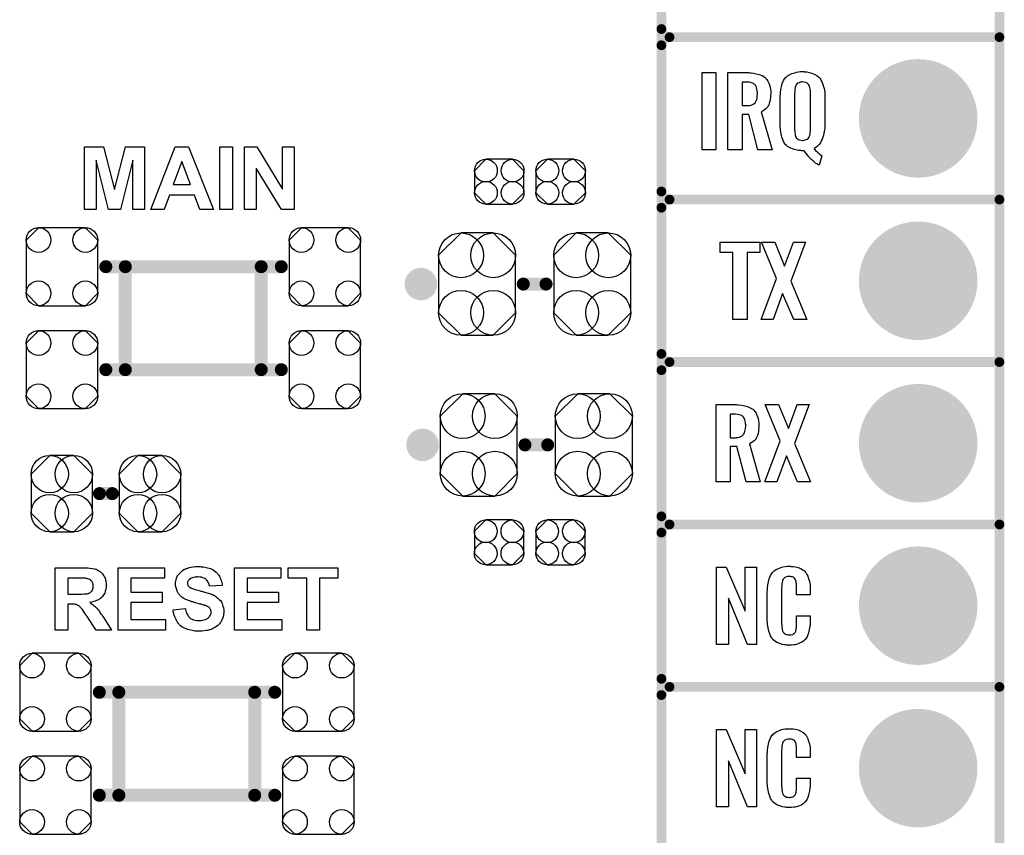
# Model space of a CAD drawing. Extents: x -0.07 to 0.95, y -0.15 to 2.1.
# Tile 5 of 14: x 0.35 to 0.95, y 0.16 to 0.66. Entities that reach past the tile are written whole.
import ezdxf

# ---------------------------------------------------------------- set-up
doc = ezdxf.new("R2010")
doc.units = 0
doc.layers.get('0').update_dxf_attribs({"linetype": 'CONTINUOUS'})
for name, color, linetype in [('gko', 6, 'CONTINUOUS'), ('gto', 2, 'CONTINUOUS'), ('gts', 1, 'CONTINUOUS')]:
    doc.layers.add(name, color=color, linetype=linetype)

# ---------------------------------------------------------------- blocks, each defined once
blk = doc.blocks.new('D10')
at = {"const_width": 0.003}
blk.add_lwpolyline([(-0.0015, 0, 1), (0.0015, 0, 1)], format="xyb", close=True, dxfattribs=at)
blk = doc.blocks.new('D12')
at = {"const_width": 0.005}
blk.add_lwpolyline([(-0.0025, 0, 1), (0.0025, 0, 1)], format="xyb", close=True, dxfattribs=at)
blk = doc.blocks.new('D13')
at = {"const_width": 0.004}
blk.add_lwpolyline([(-0.002, 0, 1), (0.002, 0, 1)], format="xyb", close=True, dxfattribs=at)
blk = doc.blocks.new('D174')
blk.add_lwpolyline([(0.0237, -0.0177), (0.0237, 0.0177), (0.0099, 0.0315), (-0.0099, 0.0315), (-0.0237, 0.0177), (-0.0237, -0.0177), (-0.0099, -0.0315), (0.0099, -0.0315)], close=True)
for centre in [(-0.0099, 0.0177), (0.0099, 0.0177), (-0.0099, -0.0177), (0.0099, -0.0177)]:
    blk.add_circle(centre, 0.0138)
blk = doc.blocks.new('D176')
blk.add_lwpolyline([(-0.0189, 0.012), (-0.0189, -0.012), (-0.0074, -0.0235), (0.0074, -0.0235), (0.0189, -0.012), (0.0189, 0.012), (0.0074, 0.0235), (-0.0074, 0.0235)], close=True)
for centre in [(-0.0074, 0.012), (0.0074, 0.012), (-0.0074, -0.012), (0.0074, -0.012)]:
    blk.add_circle(centre, 0.0115)
blk = doc.blocks.new('D139')
blk.add_lwpolyline([(-0.0152, 0.0068), (-0.0152, -0.0068), (-0.0082, -0.0138), (0.0082, -0.0138), (0.0152, -0.0068), (0.0152, 0.0068), (0.0082, 0.0138), (-0.0082, 0.0138)], close=True)
for centre in [(-0.0082, 0.0068), (0.0082, 0.0068), (-0.0082, -0.0068), (0.0082, -0.0068)]:
    blk.add_circle(centre, 0.007)
blk = doc.blocks.new('D180')
blk.add_lwpolyline([(-0.022, 0.0164), (-0.022, -0.0164), (-0.0144, -0.024), (0.0144, -0.024), (0.022, -0.0164), (0.022, 0.0164), (0.0144, 0.024), (-0.0144, 0.024)], close=True)
for centre in [(-0.0144, 0.0164), (0.0144, 0.0164), (-0.0144, -0.0164), (0.0144, -0.0164)]:
    blk.add_circle(centre, 0.0076)
blk = doc.blocks.new('D43')
at = {"const_width": 0.0365}
blk.add_lwpolyline([(-0.01825, 0, 1), (0.01825, 0, 1)], format="xyb", close=True, dxfattribs=at)

msp = doc.modelspace()

# ---------------------------------------------------------------- linework, layer by layer
at = {"layer": 'gko', "color": 6, "const_width": 0.006}
msp.add_lwpolyline([(0.95, 1.7), (0.95, -0.05)], dxfattribs=at)
at = {"layer": 'gto', "color": 2}
for points, const_width in [([(0.742, -0.022), (0.742, 0.722)], 0.006), ([(0.742, 0.655), (0.742, 0.655)], 0.006), ([(0.742, 0.655), (0.742, 0.655)], 0.006), ([(0.747, 0.65), (0.747, 0.65)], 0.006), ([(0.747, 0.65), (0.747, 0.65)], 0.006), ([(0.747, 0.65), (0.747, 0.65)], 0.006), ([(0.747, 0.65), (0.747, 0.65)], 0.006), ([(0.747, 0.65), (0.95, 0.65)], 0.006), ([(0.747, 0.65), (0.95, 0.65)], 0.006), ([(0.742, 0.555), (0.742, 0.645)], 0.006), ([(0.742, 0.555), (0.742, 0.555)], 0.006), ([(0.742, 0.555), (0.742, 0.555)], 0.006), ([(0.747, 0.55), (0.747, 0.55)], 0.006), ([(0.747, 0.55), (0.747, 0.55)], 0.006), ([(0.747, 0.55), (0.747, 0.55)], 0.006), ([(0.747, 0.55), (0.747, 0.55)], 0.006), ([(0.747, 0.55), (0.95, 0.55)], 0.006), ([(0.747, 0.55), (0.95, 0.55)], 0.006), ([(0.742, 0.455), (0.742, 0.545)], 0.006), ([(0.4001, 0.5087), (0.5081, 0.5087)], 0.008), ([(0.4121, 0.4453), (0.4121, 0.5087)], 0.008), ([(0.4957, 0.4453), (0.4957, 0.5087)], 0.008), ([(0.589, 0.498), (0.589, 0.498)], 0.01), ([(0.599, 0.498), (0.599, 0.498)], 0.01), ([(0.599, 0.498), (0.599, 0.498)], 0.01), ([(0.657, 0.498), (0.671, 0.498)], 0.008), ([(0.742, 0.455), (0.742, 0.455)], 0.006), ([(0.742, 0.455), (0.742, 0.455)], 0.006), ([(0.4001, 0.4453), (0.5081, 0.4453)], 0.008), ([(0.747, 0.45), (0.747, 0.45)], 0.006), ([(0.747, 0.45), (0.747, 0.45)], 0.006), ([(0.747, 0.45), (0.747, 0.45)], 0.006), ([(0.747, 0.45), (0.747, 0.45)], 0.006), ([(0.747, 0.45), (0.95, 0.45)], 0.006), ([(0.747, 0.45), (0.95, 0.45)], 0.006), ([(0.742, 0.355), (0.742, 0.445)], 0.006), ([(0.59, 0.399), (0.59, 0.399)], 0.01), ([(0.6, 0.399), (0.6, 0.399)], 0.01), ([(0.6, 0.399), (0.6, 0.399)], 0.01), ([(0.658, 0.399), (0.672, 0.399)], 0.008), ([(0.3962, 0.369), (0.4041, 0.369)], 0.008), ([(0.742, 0.355), (0.742, 0.355)], 0.006), ([(0.742, 0.355), (0.742, 0.355)], 0.006), ([(0.747, 0.35), (0.747, 0.35)], 0.006), ([(0.747, 0.35), (0.747, 0.35)], 0.006), ([(0.747, 0.35), (0.747, 0.35)], 0.006), ([(0.747, 0.35), (0.747, 0.35)], 0.006), ([(0.747, 0.35), (0.95, 0.35)], 0.006), ([(0.747, 0.35), (0.95, 0.35)], 0.006), ([(0.742, 0.255), (0.742, 0.345)], 0.006), ([(0.742, 0.255), (0.742, 0.255)], 0.006), ([(0.742, 0.255), (0.742, 0.255)], 0.006), ([(0.3961, 0.2467), (0.5041, 0.2467)], 0.008), ([(0.4081, 0.1833), (0.4081, 0.2467)], 0.008), ([(0.4917, 0.1833), (0.4917, 0.2467)], 0.008), ([(0.747, 0.25), (0.747, 0.25)], 0.006), ([(0.747, 0.25), (0.747, 0.25)], 0.006), ([(0.747, 0.25), (0.747, 0.25)], 0.006), ([(0.747, 0.25), (0.747, 0.25)], 0.006), ([(0.747, 0.25), (0.95, 0.25)], 0.006), ([(0.747, 0.25), (0.95, 0.25)], 0.006), ([(0.742, 0.155), (0.742, 0.245)], 0.006), ([(0.3961, 0.1833), (0.5041, 0.1833)], 0.008)]:
    msp.add_lwpolyline(points, dxfattribs=dict(at, const_width=const_width))
for points, const_width in [([(0.742, 0.655, 0.414214), (0.747, 0.65)], 0.006), ([(0.747, 0.65, 0.414214), (0.742, 0.645)], 0.006), ([(0.747, 0.65, 0.414214), (0.742, 0.645)], 0.006), ([(0.742, 0.555, 0.414214), (0.747, 0.55)], 0.006), ([(0.747, 0.55, 0.414214), (0.742, 0.545)], 0.006), ([(0.747, 0.55, 0.414214), (0.742, 0.545)], 0.006), ([(0.599, 0.498, 1), (0.589, 0.498)], 0.01), ([(0.589, 0.498, 1), (0.599, 0.498)], 0.01), ([(0.742, 0.455, 0.414214), (0.747, 0.45)], 0.006), ([(0.747, 0.45, 0.414214), (0.742, 0.445)], 0.006), ([(0.747, 0.45, 0.414214), (0.742, 0.445)], 0.006), ([(0.6, 0.399, 1), (0.59, 0.399)], 0.01), ([(0.59, 0.399, 1), (0.6, 0.399)], 0.01), ([(0.742, 0.355, 0.414214), (0.747, 0.35)], 0.006), ([(0.747, 0.35, 0.414214), (0.742, 0.345)], 0.006), ([(0.747, 0.35, 0.414214), (0.742, 0.345)], 0.006), ([(0.742, 0.255, 0.414214), (0.747, 0.25)], 0.006), ([(0.747, 0.25, 0.414214), (0.742, 0.245)], 0.006), ([(0.747, 0.25, 0.414214), (0.742, 0.245)], 0.006)]:
    msp.add_lwpolyline(points, format="xyb", dxfattribs=dict(at, const_width=const_width))
for points in [[(0.7755, 0.5807), (0.767, 0.5807), (0.767, 0.6282), (0.7755, 0.6282), (0.7755, 0.5807)], [(0.7962, 0.6281), (0.797, 0.628), (0.7986, 0.6278), (0.8004, 0.6275), (0.8022, 0.627), (0.804, 0.6263), (0.8056, 0.6253), (0.8058, 0.6253), (0.8061, 0.6248), (0.8068, 0.624), (0.8074, 0.623), (0.8081, 0.6217), (0.8087, 0.62), (0.8091, 0.6179), (0.8093, 0.6168), (0.8093, 0.6155), (0.8093, 0.6154), (0.8093, 0.6154), (0.8093, 0.6148), (0.8092, 0.614), (0.8091, 0.6129), (0.809, 0.6117), (0.8087, 0.6105), (0.8084, 0.6092), (0.808, 0.6081), (0.8079, 0.608), (0.8077, 0.6077), (0.8074, 0.6072), (0.807, 0.6066), (0.8063, 0.6059), (0.8055, 0.6053), (0.8046, 0.6046), (0.8034, 0.6041), (0.8101, 0.5807), (0.8014, 0.5807), (0.7957, 0.6024), (0.7916, 0.6024), (0.7916, 0.5807), (0.7829, 0.5807), (0.7829, 0.6282), (0.7956, 0.6282), (0.7962, 0.6281)], [(0.8301, 0.6287), (0.8306, 0.6287), (0.8314, 0.6286), (0.833, 0.6283), (0.8346, 0.6278), (0.8364, 0.6271), (0.8379, 0.6262), (0.8387, 0.6255), (0.8393, 0.6249), (0.8395, 0.6247), (0.8399, 0.6241), (0.8404, 0.6232), (0.841, 0.622), (0.8416, 0.6203), (0.8421, 0.6184), (0.8425, 0.6161), (0.8426, 0.6134), (0.8426, 0.5956), (0.8426, 0.5955), (0.8426, 0.5951), (0.8426, 0.5945), (0.8425, 0.5938), (0.8424, 0.5929), (0.8422, 0.592), (0.8417, 0.5896), (0.8414, 0.5884), (0.8409, 0.5872), (0.8404, 0.5861), (0.8398, 0.5849), (0.839, 0.5839), (0.8381, 0.5829), (0.8371, 0.5821), (0.8359, 0.5814), (0.836, 0.5813), (0.8364, 0.5809), (0.8369, 0.5803), (0.8376, 0.5796), (0.8383, 0.5789), (0.8392, 0.5782), (0.8399, 0.5775), (0.8407, 0.577), (0.8391, 0.5712), (0.839, 0.5713), (0.8387, 0.5714), (0.8382, 0.5717), (0.8377, 0.5721), (0.8369, 0.5725), (0.8361, 0.5731), (0.8353, 0.5738), (0.8342, 0.5747), (0.8342, 0.5748), (0.8338, 0.5752), (0.8333, 0.5757), (0.8328, 0.5764), (0.832, 0.5772), (0.8313, 0.5781), (0.8298, 0.5801), (0.8281, 0.5801), (0.8277, 0.5802), (0.827, 0.5802), (0.8264, 0.5803), (0.8248, 0.5806), (0.8231, 0.581), (0.8213, 0.5818), (0.8196, 0.5827), (0.8189, 0.5833), (0.8182, 0.584), (0.8182, 0.5842), (0.8178, 0.5847), (0.8172, 0.5857), (0.8167, 0.5869), (0.8161, 0.5885), (0.8156, 0.5905), (0.8152, 0.5929), (0.8151, 0.5956), (0.8151, 0.6134), (0.8151, 0.6135), (0.8151, 0.6138), (0.8151, 0.6142), (0.8152, 0.6147), (0.8152, 0.6153), (0.8153, 0.616), (0.8155, 0.6177), (0.8158, 0.6195), (0.8164, 0.6215), (0.8172, 0.6233), (0.8182, 0.6249), (0.8184, 0.6251), (0.8189, 0.6255), (0.8196, 0.6261), (0.8208, 0.6268), (0.8222, 0.6276), (0.8241, 0.6281), (0.8252, 0.6284), (0.8263, 0.6286), (0.8276, 0.6288), (0.8296, 0.6288), (0.8301, 0.6287)], [(0.7948, 0.6223), (0.7916, 0.6223), (0.7916, 0.6079), (0.7949, 0.6079), (0.7956, 0.608), (0.7963, 0.608), (0.7972, 0.6082), (0.7981, 0.6086), (0.7989, 0.609), (0.7996, 0.6095), (0.7997, 0.6096), (0.7998, 0.6099), (0.8, 0.6103), (0.8004, 0.6108), (0.8007, 0.6117), (0.8009, 0.6126), (0.801, 0.6137), (0.8011, 0.6151), (0.8011, 0.6153), (0.8011, 0.6157), (0.801, 0.6164), (0.8009, 0.6172), (0.8008, 0.618), (0.8006, 0.619), (0.8002, 0.6198), (0.7997, 0.6205), (0.7997, 0.6206), (0.7995, 0.6208), (0.7991, 0.6211), (0.7986, 0.6215), (0.798, 0.6217), (0.7971, 0.622), (0.796, 0.6222), (0.7948, 0.6223)], [(0.8289, 0.6224), (0.8284, 0.6224), (0.8279, 0.6223), (0.8273, 0.6222), (0.8266, 0.6219), (0.8259, 0.6216), (0.8254, 0.6212), (0.8249, 0.6206), (0.8249, 0.6205), (0.8247, 0.6203), (0.8246, 0.6199), (0.8244, 0.6193), (0.8243, 0.6186), (0.8241, 0.6177), (0.824, 0.6166), (0.8239, 0.6154), (0.8239, 0.5935), (0.8239, 0.5933), (0.8239, 0.593), (0.824, 0.5923), (0.824, 0.5916), (0.8244, 0.5898), (0.8245, 0.5889), (0.8249, 0.5882), (0.825, 0.5881), (0.8251, 0.5879), (0.8254, 0.5876), (0.8258, 0.5873), (0.8263, 0.587), (0.827, 0.5867), (0.8279, 0.5865), (0.8289, 0.5864), (0.8293, 0.5864), (0.8298, 0.5865), (0.8305, 0.5867), (0.8311, 0.5869), (0.8318, 0.5871), (0.8323, 0.5876), (0.8328, 0.5883), (0.8329, 0.5883), (0.833, 0.5886), (0.8331, 0.589), (0.8333, 0.5896), (0.8335, 0.5904), (0.8336, 0.5913), (0.8338, 0.5923), (0.8338, 0.5935), (0.8338, 0.6154), (0.8338, 0.6155), (0.8338, 0.6159), (0.8337, 0.6166), (0.8337, 0.6173), (0.8333, 0.619), (0.8331, 0.6198), (0.8328, 0.6205), (0.8327, 0.6206), (0.8326, 0.6208), (0.8323, 0.6211), (0.8319, 0.6215), (0.8314, 0.6218), (0.8307, 0.6221), (0.8299, 0.6223), (0.8289, 0.6224)], [(0.424, 0.544), (0.4168, 0.544), (0.4167, 0.5742), (0.4092, 0.544), (0.4017, 0.544), (0.3942, 0.5742), (0.3942, 0.544), (0.387, 0.544), (0.387, 0.5824), (0.3986, 0.5824), (0.4055, 0.5562), (0.4123, 0.5824), (0.424, 0.5824), (0.424, 0.544)], [(0.4664, 0.544), (0.458, 0.544), (0.4547, 0.5527), (0.4393, 0.5527), (0.4361, 0.544), (0.4279, 0.544), (0.4428, 0.5824), (0.451, 0.5824), (0.4664, 0.544)], [(0.4781, 0.544), (0.4703, 0.544), (0.4703, 0.5824), (0.4781, 0.5824), (0.4781, 0.544)], [(0.516, 0.544), (0.5083, 0.544), (0.4927, 0.5693), (0.4927, 0.544), (0.4855, 0.544), (0.4855, 0.5824), (0.493, 0.5824), (0.5089, 0.5565), (0.5089, 0.5824), (0.516, 0.5824), (0.516, 0.544)], [(0.4468, 0.5735), (0.4416, 0.5592), (0.4522, 0.5592), (0.4468, 0.5735)], [(0.8025, 0.5174), (0.7947, 0.5174), (0.7947, 0.4762), (0.786, 0.4762), (0.786, 0.5174), (0.7781, 0.5174), (0.7781, 0.5238), (0.8025, 0.5238), (0.8025, 0.5174)], [(0.8216, 0.4998), (0.8314, 0.4762), (0.8234, 0.4762), (0.8166, 0.4922), (0.8108, 0.4762), (0.8033, 0.4762), (0.8128, 0.5015), (0.8036, 0.5238), (0.8117, 0.5238), (0.8178, 0.509), (0.8233, 0.5238), (0.8307, 0.5238), (0.8216, 0.4998)], [(0.789, 0.4237), (0.7897, 0.4236), (0.7914, 0.4234), (0.7931, 0.423), (0.795, 0.4226), (0.7967, 0.4218), (0.7983, 0.4209), (0.7985, 0.4208), (0.7989, 0.4203), (0.7995, 0.4196), (0.8002, 0.4186), (0.8008, 0.4173), (0.8015, 0.4155), (0.8018, 0.4135), (0.802, 0.4124), (0.802, 0.4111), (0.802, 0.411), (0.802, 0.4109), (0.802, 0.4104), (0.8019, 0.4095), (0.8018, 0.4085), (0.8017, 0.4073), (0.8015, 0.4061), (0.8012, 0.4048), (0.8007, 0.4037), (0.8006, 0.4036), (0.8004, 0.4032), (0.8002, 0.4028), (0.7997, 0.4021), (0.7991, 0.4015), (0.7982, 0.4008), (0.7973, 0.4002), (0.7962, 0.3996), (0.8028, 0.3762), (0.7941, 0.3762), (0.7884, 0.398), (0.7843, 0.398), (0.7843, 0.3762), (0.7756, 0.3762), (0.7756, 0.4238), (0.7883, 0.4238), (0.789, 0.4237)], [(0.8239, 0.3998), (0.8337, 0.3762), (0.8257, 0.3762), (0.8189, 0.3922), (0.8131, 0.3762), (0.8056, 0.3762), (0.8151, 0.4015), (0.8059, 0.4238), (0.814, 0.4238), (0.8201, 0.409), (0.8256, 0.4238), (0.833, 0.4238), (0.8239, 0.3998)], [(0.7876, 0.4179), (0.7843, 0.4179), (0.7843, 0.4034), (0.7877, 0.4034), (0.7883, 0.4035), (0.7891, 0.4036), (0.79, 0.4038), (0.7908, 0.4042), (0.7917, 0.4045), (0.7923, 0.4051), (0.7924, 0.4052), (0.7926, 0.4055), (0.7928, 0.4058), (0.7931, 0.4064), (0.7934, 0.4072), (0.7936, 0.4081), (0.7938, 0.4092), (0.7939, 0.4106), (0.7939, 0.4108), (0.7939, 0.4113), (0.7938, 0.4119), (0.7937, 0.4128), (0.7935, 0.4136), (0.7933, 0.4145), (0.7929, 0.4154), (0.7925, 0.4161), (0.7924, 0.4162), (0.7922, 0.4164), (0.7918, 0.4166), (0.7914, 0.417), (0.7907, 0.4173), (0.7898, 0.4176), (0.7888, 0.4178), (0.7876, 0.4179)], [(0.3868, 0.3234), (0.3874, 0.3234), (0.388, 0.3233), (0.3888, 0.3233), (0.3902, 0.3231), (0.3917, 0.323), (0.3931, 0.3227), (0.3937, 0.3225), (0.3943, 0.3224), (0.3943, 0.3224), (0.3944, 0.3223), (0.3947, 0.3221), (0.3952, 0.3219), (0.3959, 0.3215), (0.3966, 0.321), (0.3973, 0.3204), (0.398, 0.3196), (0.3987, 0.3186), (0.3987, 0.3186), (0.3987, 0.3185), (0.3989, 0.3184), (0.399, 0.3182), (0.3992, 0.3176), (0.3996, 0.3169), (0.3999, 0.316), (0.4001, 0.315), (0.4004, 0.3139), (0.4004, 0.3126), (0.4004, 0.3126), (0.4004, 0.3125), (0.4004, 0.3122), (0.4004, 0.3119), (0.4004, 0.3115), (0.4003, 0.3111), (0.4001, 0.3101), (0.3998, 0.309), (0.3994, 0.3078), (0.3987, 0.3066), (0.3983, 0.306), (0.3979, 0.3055), (0.3978, 0.3054), (0.3977, 0.3054), (0.3976, 0.3052), (0.3974, 0.305), (0.3971, 0.3048), (0.3968, 0.3045), (0.3964, 0.3043), (0.396, 0.304), (0.3955, 0.3036), (0.3949, 0.3034), (0.3943, 0.3031), (0.3936, 0.3028), (0.3928, 0.3025), (0.392, 0.3023), (0.3912, 0.3021), (0.3903, 0.3019), (0.3903, 0.3019), (0.3904, 0.3019), (0.3907, 0.3016), (0.3911, 0.3014), (0.3917, 0.301), (0.3924, 0.3005), (0.393, 0.3), (0.3938, 0.2994), (0.3944, 0.2987), (0.3944, 0.2987), (0.3947, 0.2984), (0.395, 0.2979), (0.3955, 0.2973), (0.3962, 0.2964), (0.3965, 0.2959), (0.3969, 0.2953), (0.3974, 0.2947), (0.3978, 0.294), (0.3983, 0.2933), (0.3988, 0.2925), (0.4035, 0.285), (0.3942, 0.285), (0.3886, 0.2933), (0.3886, 0.2934), (0.3885, 0.2935), (0.3884, 0.2938), (0.3881, 0.294), (0.3879, 0.2944), (0.3876, 0.2948), (0.387, 0.2957), (0.3863, 0.2967), (0.3857, 0.2976), (0.385, 0.2984), (0.3848, 0.2987), (0.3845, 0.299), (0.3845, 0.299), (0.3844, 0.2992), (0.3842, 0.2994), (0.3839, 0.2997), (0.3835, 0.2999), (0.3831, 0.3002), (0.3827, 0.3004), (0.3822, 0.3006), (0.3822, 0.3006), (0.382, 0.3007), (0.3817, 0.3008), (0.3813, 0.3008), (0.3807, 0.3009), (0.38, 0.301), (0.3793, 0.301), (0.3768, 0.301), (0.3768, 0.285), (0.369, 0.285), (0.369, 0.3234), (0.3863, 0.3234), (0.3868, 0.3234)], [(0.4362, 0.3169), (0.4155, 0.3169), (0.4155, 0.3084), (0.4348, 0.3084), (0.4348, 0.3019), (0.4155, 0.3019), (0.4155, 0.2915), (0.4369, 0.2915), (0.4369, 0.285), (0.4077, 0.285), (0.4077, 0.3234), (0.4362, 0.3234), (0.4362, 0.3169)], [(0.4581, 0.3241), (0.4587, 0.324), (0.4594, 0.324), (0.4601, 0.3239), (0.461, 0.3237), (0.4627, 0.3234), (0.4636, 0.3231), (0.4645, 0.3228), (0.4654, 0.3224), (0.4662, 0.322), (0.467, 0.3215), (0.4677, 0.3209), (0.4678, 0.3209), (0.4679, 0.3207), (0.4681, 0.3206), (0.4683, 0.3204), (0.4686, 0.32), (0.4689, 0.3196), (0.4692, 0.3192), (0.4696, 0.3187), (0.47, 0.3181), (0.4703, 0.3175), (0.4706, 0.3167), (0.4709, 0.316), (0.4712, 0.3152), (0.4714, 0.3143), (0.4716, 0.3134), (0.4716, 0.3124), (0.4638, 0.3121), (0.4638, 0.3122), (0.4638, 0.3122), (0.4637, 0.3126), (0.4636, 0.3131), (0.4634, 0.3137), (0.4631, 0.3145), (0.4627, 0.3151), (0.4622, 0.3158), (0.4617, 0.3164), (0.4616, 0.3164), (0.4614, 0.3166), (0.461, 0.3168), (0.4605, 0.317), (0.4598, 0.3172), (0.459, 0.3175), (0.458, 0.3176), (0.4568, 0.3177), (0.4562, 0.3177), (0.4556, 0.3176), (0.4549, 0.3175), (0.4541, 0.3174), (0.4532, 0.3171), (0.4524, 0.3167), (0.4516, 0.3162), (0.4515, 0.3162), (0.4514, 0.3161), (0.4512, 0.3159), (0.451, 0.3156), (0.4508, 0.3153), (0.4505, 0.3149), (0.4504, 0.3144), (0.4504, 0.3139), (0.4504, 0.3138), (0.4504, 0.3136), (0.4504, 0.3134), (0.4505, 0.3131), (0.4506, 0.3127), (0.4508, 0.3123), (0.4511, 0.3119), (0.4515, 0.3115), (0.4515, 0.3115), (0.4518, 0.3113), (0.452, 0.3112), (0.4523, 0.3111), (0.4525, 0.3109), (0.4529, 0.3108), (0.4534, 0.3106), (0.4539, 0.3104), (0.4545, 0.3101), (0.4551, 0.3099), (0.4559, 0.3097), (0.4567, 0.3095), (0.4576, 0.3093), (0.4586, 0.309), (0.4586, 0.309), (0.4589, 0.3089), (0.4591, 0.3089), (0.4595, 0.3088), (0.46, 0.3086), (0.4605, 0.3085), (0.4611, 0.3083), (0.4617, 0.3081), (0.4631, 0.3077), (0.4645, 0.3073), (0.4658, 0.3068), (0.4663, 0.3065), (0.4669, 0.3062), (0.467, 0.3062), (0.467, 0.3061), (0.4673, 0.3059), (0.4678, 0.3056), (0.4685, 0.3051), (0.4691, 0.3046), (0.4698, 0.3039), (0.4706, 0.3031), (0.4712, 0.3023), (0.4712, 0.3021), (0.4714, 0.3018), (0.4717, 0.3013), (0.472, 0.3006), (0.4722, 0.2997), (0.4725, 0.2987), (0.4727, 0.2975), (0.4727, 0.2962), (0.4727, 0.2961), (0.4727, 0.296), (0.4727, 0.2958), (0.4727, 0.2956), (0.4727, 0.2953), (0.4726, 0.2949), (0.4725, 0.2942), (0.4723, 0.2932), (0.472, 0.2921), (0.4715, 0.291), (0.4708, 0.2899), (0.4708, 0.2899), (0.4707, 0.2898), (0.4705, 0.2895), (0.4701, 0.2889), (0.4695, 0.2883), (0.4688, 0.2876), (0.4678, 0.2869), (0.4668, 0.2863), (0.4656, 0.2857), (0.4656, 0.2857), (0.4655, 0.2856), (0.4653, 0.2856), (0.465, 0.2854), (0.4647, 0.2853), (0.4643, 0.2852), (0.4638, 0.2851), (0.4633, 0.285), (0.4627, 0.2848), (0.4621, 0.2847), (0.4607, 0.2845), (0.4591, 0.2843), (0.4573, 0.2843), (0.4566, 0.2843), (0.4561, 0.2843), (0.4555, 0.2844), (0.4548, 0.2844), (0.454, 0.2846), (0.4532, 0.2847), (0.4514, 0.2851), (0.4504, 0.2854), (0.4495, 0.2857), (0.4486, 0.2861), (0.4477, 0.2865), (0.4469, 0.287), (0.4461, 0.2876), (0.446, 0.2877), (0.4459, 0.2878), (0.4457, 0.2879), (0.4455, 0.2882), (0.4451, 0.2886), (0.4448, 0.2891), (0.4444, 0.2896), (0.444, 0.2901), (0.4436, 0.2908), (0.4433, 0.2915), (0.4429, 0.2923), (0.4425, 0.2932), (0.4422, 0.2942), (0.4419, 0.2952), (0.4416, 0.2963), (0.4415, 0.2975), (0.449, 0.2982), (0.449, 0.2982), (0.4491, 0.298), (0.4491, 0.2978), (0.4491, 0.2976), (0.4494, 0.2969), (0.4496, 0.2961), (0.45, 0.2952), (0.4505, 0.2942), (0.451, 0.2934), (0.4518, 0.2926), (0.4519, 0.2925), (0.4521, 0.2923), (0.4526, 0.292), (0.4532, 0.2917), (0.4541, 0.2914), (0.455, 0.2911), (0.4561, 0.2909), (0.4574, 0.2908), (0.458, 0.2908), (0.4587, 0.2909), (0.4595, 0.291), (0.4604, 0.2912), (0.4614, 0.2915), (0.4622, 0.2919), (0.463, 0.2924), (0.4631, 0.2924), (0.4633, 0.2927), (0.4636, 0.293), (0.464, 0.2934), (0.4643, 0.294), (0.4647, 0.2947), (0.4649, 0.2953), (0.465, 0.2961), (0.465, 0.2962), (0.465, 0.2963), (0.4649, 0.2966), (0.4648, 0.2969), (0.4647, 0.2973), (0.4646, 0.2977), (0.4644, 0.298), (0.4641, 0.2984), (0.4641, 0.2985), (0.464, 0.2986), (0.4638, 0.2988), (0.4635, 0.299), (0.4631, 0.2993), (0.4626, 0.2995), (0.4621, 0.2998), (0.4614, 0.3001), (0.4613, 0.3001), (0.4611, 0.3002), (0.4607, 0.3003), (0.4604, 0.3004), (0.4601, 0.3005), (0.4597, 0.3006), (0.4592, 0.3008), (0.4587, 0.3009), (0.4582, 0.301), (0.4575, 0.3012), (0.4568, 0.3014), (0.456, 0.3016), (0.4551, 0.3018), (0.4551, 0.3018), (0.4549, 0.3019), (0.4545, 0.302), (0.4541, 0.3021), (0.4536, 0.3023), (0.453, 0.3024), (0.4524, 0.3026), (0.4517, 0.3029), (0.4503, 0.3034), (0.4489, 0.3041), (0.4481, 0.3044), (0.4475, 0.3048), (0.4469, 0.3052), (0.4464, 0.3056), (0.4464, 0.3056), (0.4463, 0.3058), (0.4461, 0.3059), (0.4459, 0.3061), (0.4456, 0.3065), (0.4453, 0.3069), (0.445, 0.3073), (0.4447, 0.3078), (0.444, 0.3089), (0.4435, 0.3103), (0.4433, 0.311), (0.4431, 0.3117), (0.443, 0.3125), (0.4429, 0.3134), (0.4429, 0.3134), (0.4429, 0.3135), (0.4429, 0.3136), (0.4429, 0.3139), (0.443, 0.3144), (0.4431, 0.3151), (0.4433, 0.316), (0.4436, 0.3169), (0.444, 0.3179), (0.4445, 0.3189), (0.4445, 0.3189), (0.4446, 0.319), (0.4449, 0.3193), (0.4452, 0.3197), (0.4458, 0.3203), (0.4464, 0.3209), (0.4473, 0.3216), (0.4482, 0.3222), (0.4493, 0.3227), (0.4494, 0.3227), (0.4495, 0.3228), (0.4496, 0.3229), (0.4499, 0.323), (0.4502, 0.3231), (0.4505, 0.3232), (0.451, 0.3233), (0.4515, 0.3235), (0.4526, 0.3237), (0.4539, 0.3239), (0.4553, 0.3241), (0.4569, 0.3241), (0.4576, 0.3241), (0.4581, 0.3241)], [(0.5078, 0.3169), (0.4871, 0.3169), (0.4871, 0.3084), (0.5064, 0.3084), (0.5064, 0.3019), (0.4871, 0.3019), (0.4871, 0.2915), (0.5085, 0.2915), (0.5085, 0.285), (0.4793, 0.285), (0.4793, 0.3234), (0.5078, 0.3234), (0.5078, 0.3169)], [(0.5429, 0.3169), (0.5316, 0.3169), (0.5316, 0.285), (0.5238, 0.285), (0.5238, 0.3169), (0.5124, 0.3169), (0.5124, 0.3234), (0.5429, 0.3234), (0.5429, 0.3169)], [(0.8006, 0.2762), (0.7949, 0.2762), (0.7832, 0.3046), (0.7832, 0.2762), (0.7758, 0.2762), (0.7758, 0.3238), (0.7819, 0.3238), (0.7935, 0.2966), (0.7935, 0.3238), (0.8006, 0.3238), (0.8006, 0.2762)], [(0.8218, 0.3242), (0.8224, 0.3242), (0.823, 0.3241), (0.8246, 0.3239), (0.8262, 0.3235), (0.8278, 0.3228), (0.8293, 0.3219), (0.83, 0.3214), (0.8306, 0.3207), (0.8307, 0.3205), (0.8311, 0.3201), (0.8315, 0.3192), (0.8321, 0.3181), (0.8326, 0.3167), (0.8331, 0.315), (0.8335, 0.3129), (0.8336, 0.3106), (0.8336, 0.3066), (0.8252, 0.3066), (0.8252, 0.3107), (0.8252, 0.3108), (0.8252, 0.3111), (0.8252, 0.3116), (0.8252, 0.3121), (0.8251, 0.3134), (0.825, 0.3141), (0.825, 0.3146), (0.825, 0.3147), (0.8249, 0.3149), (0.8247, 0.3154), (0.8243, 0.3163), (0.8238, 0.317), (0.8236, 0.3172), (0.8234, 0.3173), (0.823, 0.3175), (0.8226, 0.3177), (0.8221, 0.3178), (0.8214, 0.3179), (0.8203, 0.3179), (0.82, 0.3179), (0.8195, 0.3179), (0.8185, 0.3175), (0.818, 0.3173), (0.8176, 0.3169), (0.8174, 0.3167), (0.817, 0.3163), (0.8165, 0.3154), (0.8162, 0.3143), (0.8162, 0.3142), (0.8162, 0.3141), (0.8161, 0.3137), (0.8161, 0.3132), (0.816, 0.3127), (0.816, 0.3119), (0.8159, 0.3111), (0.8159, 0.3102), (0.8159, 0.2895), (0.8159, 0.2894), (0.8159, 0.2889), (0.816, 0.2882), (0.816, 0.2873), (0.8163, 0.2854), (0.8165, 0.2845), (0.8169, 0.2837), (0.817, 0.2836), (0.8171, 0.2834), (0.8174, 0.2832), (0.8177, 0.2829), (0.8183, 0.2825), (0.8189, 0.2822), (0.8198, 0.2821), (0.8207, 0.282), (0.8211, 0.282), (0.8214, 0.2821), (0.8218, 0.2821), (0.8228, 0.2823), (0.8233, 0.2826), (0.8237, 0.2829), (0.8238, 0.2829), (0.8238, 0.2831), (0.8242, 0.2835), (0.8247, 0.2844), (0.825, 0.2854), (0.825, 0.2855), (0.825, 0.2857), (0.825, 0.286), (0.8251, 0.2865), (0.8251, 0.287), (0.8252, 0.2878), (0.8252, 0.2886), (0.8252, 0.2895), (0.8252, 0.2938), (0.8336, 0.2938), (0.8336, 0.29), (0.8336, 0.2899), (0.8336, 0.2897), (0.8336, 0.2894), (0.8336, 0.2889), (0.8335, 0.2883), (0.8334, 0.2876), (0.8332, 0.2861), (0.8328, 0.2844), (0.8324, 0.2826), (0.8316, 0.2809), (0.8307, 0.2794), (0.8306, 0.2792), (0.8301, 0.2788), (0.8294, 0.2782), (0.8284, 0.2775), (0.827, 0.2769), (0.8252, 0.2762), (0.8243, 0.276), (0.8232, 0.2759), (0.822, 0.2757), (0.82, 0.2757), (0.8195, 0.2758), (0.8188, 0.2758), (0.8182, 0.2759), (0.8166, 0.2762), (0.8149, 0.2767), (0.8131, 0.2774), (0.8115, 0.2784), (0.8108, 0.279), (0.8102, 0.2797), (0.8102, 0.2798), (0.8101, 0.2799), (0.8099, 0.2802), (0.8097, 0.2805), (0.8092, 0.2814), (0.8087, 0.2827), (0.808, 0.2844), (0.8076, 0.2864), (0.8072, 0.2887), (0.8071, 0.2914), (0.8071, 0.3083), (0.8071, 0.3084), (0.8071, 0.3087), (0.8071, 0.3091), (0.8072, 0.3096), (0.8072, 0.3103), (0.8073, 0.311), (0.8075, 0.3128), (0.8078, 0.3147), (0.8084, 0.3166), (0.8091, 0.3186), (0.8102, 0.3203), (0.8102, 0.3203), (0.8103, 0.3204), (0.8107, 0.3209), (0.8115, 0.3216), (0.8126, 0.3223), (0.814, 0.323), (0.815, 0.3234), (0.8159, 0.3237), (0.8169, 0.324), (0.8181, 0.3241), (0.8193, 0.3243), (0.8213, 0.3243), (0.8218, 0.3242)], [(0.3857, 0.3169), (0.3768, 0.3169), (0.3768, 0.3071), (0.3843, 0.3071), (0.3854, 0.3072), (0.3866, 0.3073), (0.3878, 0.3073), (0.3883, 0.3074), (0.3887, 0.3074), (0.3891, 0.3075), (0.3894, 0.3076), (0.3895, 0.3076), (0.3896, 0.3077), (0.3899, 0.3078), (0.3902, 0.308), (0.3909, 0.3085), (0.3913, 0.3088), (0.3916, 0.3092), (0.3916, 0.3093), (0.3917, 0.3094), (0.3919, 0.3096), (0.392, 0.31), (0.3921, 0.3104), (0.3923, 0.3109), (0.3924, 0.3115), (0.3924, 0.3121), (0.3924, 0.3122), (0.3924, 0.3124), (0.3924, 0.3128), (0.3923, 0.3132), (0.3921, 0.3137), (0.392, 0.3142), (0.3917, 0.3147), (0.3914, 0.3152), (0.3913, 0.3152), (0.3912, 0.3154), (0.3909, 0.3156), (0.3906, 0.3159), (0.3902, 0.3161), (0.3897, 0.3164), (0.3891, 0.3166), (0.3884, 0.3167), (0.3884, 0.3167), (0.3882, 0.3168), (0.3879, 0.3168), (0.3874, 0.3169), (0.3861, 0.3169), (0.3857, 0.3169)], [(0.8218, 0.2242), (0.8224, 0.2242), (0.823, 0.2241), (0.8246, 0.2239), (0.8262, 0.2235), (0.8278, 0.2228), (0.8293, 0.2219), (0.83, 0.2214), (0.8306, 0.2207), (0.8307, 0.2205), (0.8311, 0.2201), (0.8315, 0.2192), (0.8321, 0.2181), (0.8326, 0.2167), (0.8331, 0.215), (0.8335, 0.2129), (0.8336, 0.2106), (0.8336, 0.2066), (0.8252, 0.2066), (0.8252, 0.2107), (0.8252, 0.2108), (0.8252, 0.2111), (0.8252, 0.2116), (0.8252, 0.2121), (0.8251, 0.2134), (0.825, 0.2141), (0.825, 0.2146), (0.825, 0.2147), (0.8249, 0.2149), (0.8247, 0.2154), (0.8243, 0.2163), (0.8238, 0.217), (0.8236, 0.2172), (0.8234, 0.2173), (0.823, 0.2175), (0.8226, 0.2177), (0.8221, 0.2178), (0.8214, 0.2179), (0.8203, 0.2179), (0.82, 0.2179), (0.8195, 0.2179), (0.8185, 0.2175), (0.818, 0.2173), (0.8176, 0.2169), (0.8174, 0.2167), (0.817, 0.2163), (0.8165, 0.2154), (0.8162, 0.2143), (0.8162, 0.2142), (0.8162, 0.2141), (0.8161, 0.2137), (0.8161, 0.2132), (0.816, 0.2127), (0.816, 0.2119), (0.8159, 0.2111), (0.8159, 0.2102), (0.8159, 0.1895), (0.8159, 0.1894), (0.8159, 0.1889), (0.816, 0.1882), (0.816, 0.1873), (0.8163, 0.1854), (0.8165, 0.1845), (0.8169, 0.1837), (0.817, 0.1836), (0.8171, 0.1834), (0.8174, 0.1832), (0.8177, 0.1829), (0.8183, 0.1825), (0.8189, 0.1822), (0.8198, 0.1821), (0.8207, 0.182), (0.8211, 0.182), (0.8214, 0.1821), (0.8218, 0.1821), (0.8228, 0.1823), (0.8233, 0.1826), (0.8237, 0.1829), (0.8238, 0.1829), (0.8238, 0.1831), (0.8242, 0.1835), (0.8247, 0.1844), (0.825, 0.1854), (0.825, 0.1855), (0.825, 0.1857), (0.825, 0.186), (0.8251, 0.1865), (0.8251, 0.187), (0.8252, 0.1878), (0.8252, 0.1886), (0.8252, 0.1895), (0.8252, 0.1938), (0.8336, 0.1938), (0.8336, 0.19), (0.8336, 0.1899), (0.8336, 0.1897), (0.8336, 0.1894), (0.8336, 0.1889), (0.8335, 0.1883), (0.8334, 0.1876), (0.8332, 0.1861), (0.8328, 0.1844), (0.8324, 0.1826), (0.8316, 0.1809), (0.8307, 0.1794), (0.8306, 0.1792), (0.8301, 0.1788), (0.8294, 0.1782), (0.8284, 0.1775), (0.827, 0.1769), (0.8252, 0.1762), (0.8243, 0.176), (0.8232, 0.1759), (0.822, 0.1757), (0.82, 0.1757), (0.8195, 0.1758), (0.8188, 0.1758), (0.8182, 0.1759), (0.8166, 0.1762), (0.8149, 0.1767), (0.8131, 0.1774), (0.8115, 0.1784), (0.8108, 0.179), (0.8102, 0.1797), (0.8102, 0.1798), (0.8101, 0.1799), (0.8099, 0.1802), (0.8097, 0.1805), (0.8092, 0.1814), (0.8087, 0.1827), (0.808, 0.1844), (0.8076, 0.1864), (0.8072, 0.1887), (0.8071, 0.1914), (0.8071, 0.2083), (0.8071, 0.2084), (0.8071, 0.2087), (0.8071, 0.2091), (0.8072, 0.2096), (0.8072, 0.2103), (0.8073, 0.211), (0.8075, 0.2128), (0.8078, 0.2147), (0.8084, 0.2166), (0.8091, 0.2186), (0.8102, 0.2203), (0.8102, 0.2203), (0.8103, 0.2204), (0.8107, 0.2209), (0.8115, 0.2216), (0.8126, 0.2223), (0.814, 0.223), (0.815, 0.2234), (0.8159, 0.2237), (0.8169, 0.224), (0.8181, 0.2241), (0.8193, 0.2243), (0.8213, 0.2243), (0.8218, 0.2242)], [(0.8006, 0.1762), (0.7949, 0.1762), (0.7832, 0.2046), (0.7832, 0.1762), (0.7758, 0.1762), (0.7758, 0.2238), (0.7819, 0.2238), (0.7935, 0.1966), (0.7935, 0.2238), (0.8006, 0.2238), (0.8006, 0.1762)]]:
    msp.add_lwpolyline(points, dxfattribs=at)

# ---------------------------------------------------------------- block references
at = {"layer": 'gto'}
for name, p in [('D10', (0.742, 0.655)), ('D10', (0.742, 0.655)), ('D10', (0.742, 0.655)), ('D10', (0.747, 0.65)), ('D10', (0.747, 0.65)), ('D10', (0.747, 0.65)), ('D10', (0.747, 0.65)), ('D10', (0.747, 0.65)), ('D10', (0.747, 0.65)), ('D10', (0.747, 0.65)), ('D10', (0.747, 0.65)), ('D10', (0.747, 0.65)), ('D10', (0.95, 0.65)), ('D10', (0.95, 0.65)), ('D10', (0.742, 0.645)), ('D10', (0.742, 0.645)), ('D10', (0.742, 0.645)), ('D10', (0.742, 0.555)), ('D10', (0.742, 0.555)), ('D10', (0.742, 0.555)), ('D10', (0.742, 0.555)), ('D10', (0.747, 0.55)), ('D10', (0.747, 0.55)), ('D10', (0.747, 0.55)), ('D10', (0.747, 0.55)), ('D10', (0.747, 0.55)), ('D10', (0.747, 0.55)), ('D10', (0.747, 0.55)), ('D10', (0.747, 0.55)), ('D10', (0.747, 0.55)), ('D10', (0.95, 0.55)), ('D10', (0.95, 0.55)), ('D10', (0.742, 0.545)), ('D10', (0.742, 0.545)), ('D10', (0.742, 0.545)), ('D13', (0.4001, 0.5087)), ('D13', (0.4121, 0.5087)), ('D13', (0.4957, 0.5087)), ('D13', (0.5081, 0.5087)), ('D12', (0.589, 0.498)), ('D12', (0.589, 0.498)), ('D12', (0.599, 0.498)), ('D12', (0.599, 0.498)), ('D12', (0.599, 0.498)), ('D12', (0.599, 0.498)), ('D13', (0.657, 0.498)), ('D13', (0.671, 0.498)), ('D10', (0.742, 0.455)), ('D10', (0.742, 0.455)), ('D10', (0.742, 0.455)), ('D10', (0.742, 0.455)), ('D13', (0.4001, 0.4453)), ('D13', (0.4121, 0.4453)), ('D13', (0.4957, 0.4453)), ('D13', (0.5081, 0.4453)), ('D10', (0.747, 0.45)), ('D10', (0.747, 0.45)), ('D10', (0.747, 0.45)), ('D10', (0.747, 0.45)), ('D10', (0.747, 0.45)), ('D10', (0.747, 0.45)), ('D10', (0.747, 0.45)), ('D10', (0.747, 0.45)), ('D10', (0.747, 0.45)), ('D10', (0.95, 0.45)), ('D10', (0.95, 0.45)), ('D10', (0.742, 0.445)), ('D10', (0.742, 0.445)), ('D10', (0.742, 0.445)), ('D12', (0.59, 0.399)), ('D12', (0.59, 0.399)), ('D12', (0.6, 0.399)), ('D12', (0.6, 0.399)), ('D12', (0.6, 0.399)), ('D12', (0.6, 0.399)), ('D13', (0.658, 0.399)), ('D13', (0.672, 0.399)), ('D13', (0.3962, 0.369)), ('D13', (0.4041, 0.369)), ('D10', (0.742, 0.355)), ('D10', (0.742, 0.355)), ('D10', (0.742, 0.355)), ('D10', (0.742, 0.355)), ('D10', (0.747, 0.35)), ('D10', (0.747, 0.35)), ('D10', (0.747, 0.35)), ('D10', (0.747, 0.35)), ('D10', (0.747, 0.35)), ('D10', (0.747, 0.35)), ('D10', (0.747, 0.35)), ('D10', (0.747, 0.35)), ('D10', (0.747, 0.35)), ('D10', (0.95, 0.35)), ('D10', (0.95, 0.35)), ('D10', (0.742, 0.345)), ('D10', (0.742, 0.345)), ('D10', (0.742, 0.345)), ('D10', (0.742, 0.255)), ('D10', (0.742, 0.255)), ('D10', (0.742, 0.255)), ('D10', (0.742, 0.255)), ('D13', (0.3961, 0.2467)), ('D13', (0.4081, 0.2467)), ('D13', (0.4917, 0.2467)), ('D13', (0.5041, 0.2467)), ('D10', (0.747, 0.25)), ('D10', (0.747, 0.25)), ('D10', (0.747, 0.25)), ('D10', (0.747, 0.25)), ('D10', (0.747, 0.25)), ('D10', (0.747, 0.25)), ('D10', (0.747, 0.25)), ('D10', (0.747, 0.25)), ('D10', (0.747, 0.25)), ('D10', (0.95, 0.25)), ('D10', (0.95, 0.25)), ('D10', (0.742, 0.245)), ('D10', (0.742, 0.245)), ('D10', (0.742, 0.245)), ('D13', (0.3961, 0.1833)), ('D13', (0.4081, 0.1833)), ('D13', (0.4917, 0.1833)), ('D13', (0.5041, 0.1833))]:
    msp.add_blockref(name, p, dxfattribs=at)
at = {"layer": 'gts'}
for name, p in [('D43', (0.9, 0.6)), ('D139', (0.6422, 0.561)), ('D139', (0.68, 0.561)), ('D43', (0.9, 0.5)), ('D180', (0.3731, 0.5087)), ('D180', (0.5349, 0.5087)), ('D174', (0.6286, 0.498)), ('D174', (0.6994, 0.498)), ('D180', (0.3731, 0.4453)), ('D180', (0.5349, 0.4453)), ('D43', (0.9, 0.4)), ('D174', (0.6296, 0.399)), ('D174', (0.7004, 0.399)), ('D176', (0.373, 0.369)), ('D176', (0.4273, 0.369)), ('D139', (0.6421, 0.339)), ('D139', (0.6799, 0.339)), ('D43', (0.9, 0.3)), ('D180', (0.3691, 0.2467)), ('D180', (0.5309, 0.2467)), ('D43', (0.9, 0.2)), ('D180', (0.3691, 0.1833)), ('D180', (0.5309, 0.1833))]:
    msp.add_blockref(name, p, dxfattribs=at)

doc.saveas('drawing.dxf')
